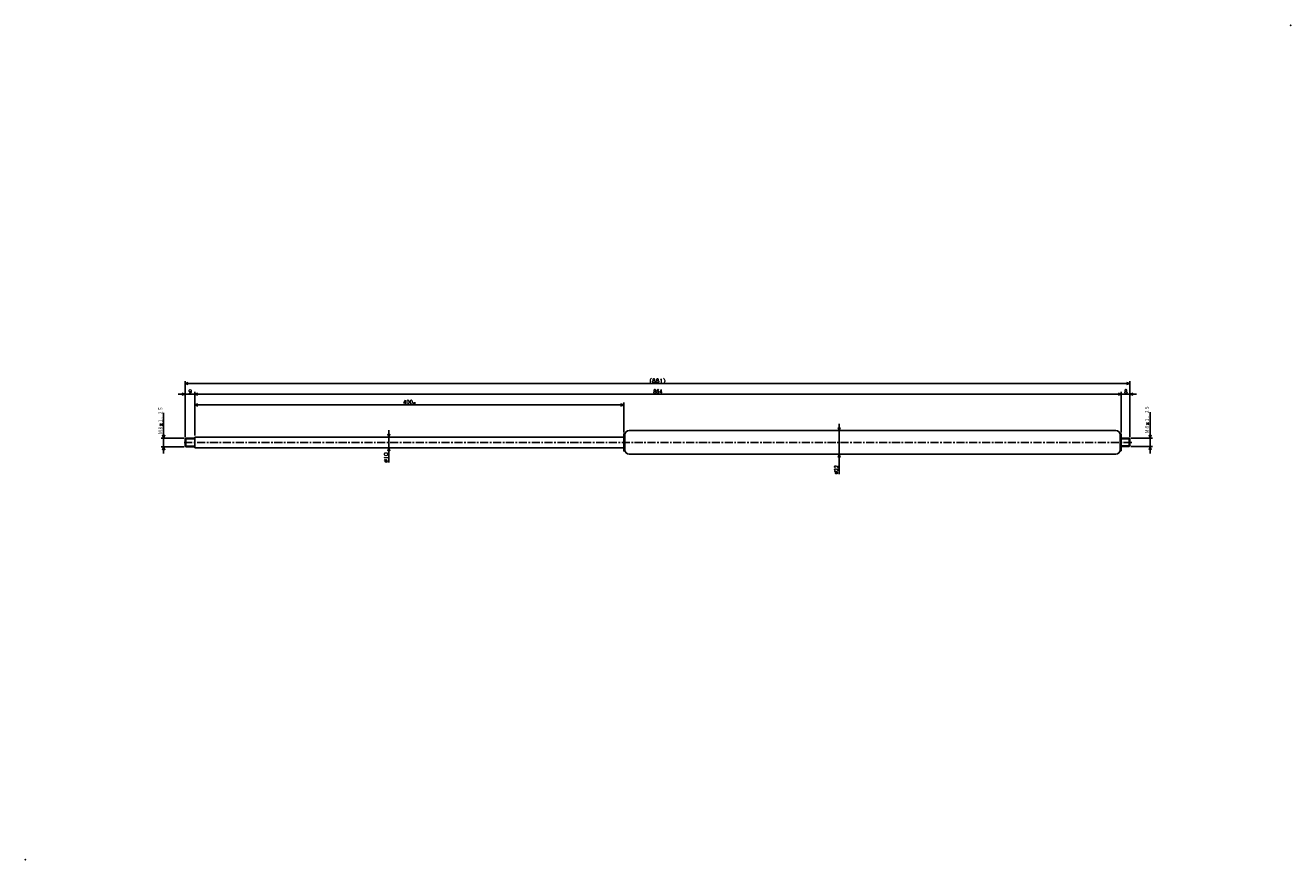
# Model space of a CAD drawing. Extents: x -789 to 391, y -174 to 604.
import ezdxf

# ---------------------------------------------------------------- set-up
doc = ezdxf.new("R2010")
doc.units = 0
doc.linetypes.add('CENTER', pattern=[12, 7.5, -1.5, 1.5, -1.5])
doc.layers.get('0').update_dxf_attribs({"linetype": 'CONTINUOUS'})
doc.styles.get("Standard").update_dxf_attribs({"font": 'txt', "bigfont": 'BIGFONT'})

msp = doc.modelspace()

# ---------------------------------------------------------------- linework, layer by layer
at = {"color": 7, "linetype": 'CONTINUOUS'}
for p, q in [((-640, 219.875), (-640, 272.28601)), ((241, 220.00609), (241, 272.28601)), ((-640, 260), (-646.35, 260)), ((-640, 260), (-643, 261)), ((-640, 260), (-643, 259)), ((-640, 270), (-637, 271)), ((-640, 270), (241, 270)), ((-640, 270), (-637, 269)), ((-640, 219.875), (-640, 262.28601)), ((-640, 260), (-631, 260)), ((-631, 221.5), (-631, 262.28601)), ((-631, 221.5), (-631, 262.28601)), ((-631, 260), (-628, 261)), ((-631, 260), (-628, 261)), ((-631, 260), (-628, 259)), ((-631, 260), (-624.65, 260)), ((233, 260), (-631, 260)), ((-631, 260), (-628, 259)), ((233, 260), (226.65, 260)), ((233, 260), (230, 261)), ((233, 260), (230, 261)), ((233, 260), (230, 259)), ((233, 260), (230, 259)), ((233, 224.33109), (233, 262.28601)), ((233, 224.33109), (233, 262.28601)), ((233, 260), (241, 260)), ((241, 270), (238, 271)), ((241, 270), (238, 269)), ((241, 220.00609), (241, 262.28601)), ((241, 260), (244, 261)), ((241, 260), (244, 259)), ((241, 260), (247.35, 260)), ((-631, 221.5), (-631, 252.286)), ((-631, 250), (-628, 251)), ((-631, 250), (-231, 250)), ((-631, 250), (-628, 249)), ((-231, 250), (-234, 251)), ((-231, 250), (-234, 249)), ((-231, 224.30223), (-231, 252.286)), ((-660, 219), (-660, 242.58977)), ((260, 219.13109), (260, 243.41647)), ((-660, 219), (-660, 225.35)), ((-450, 220), (-450, 226.35)), ((-226, 226.13109), (228, 226.13109)), ((-226, 226.13109), (-188.05292, 226.13109)), ((-30, 226.13109), (-31, 229.13109)), ((-30, 226.13109), (-30, 232.48109)), ((-30, 226.13109), (-29, 229.13109)), ((-30, 226.13109), (-30, 204.13109)), ((260, 219.13109), (260, 225.48109)), ((-640.875, 219), (-662.28601, 219)), ((-660, 219), (-661, 222)), ((-660, 219), (-659, 222)), ((-660, 219), (-660, 211)), ((-640, 218.37498), (-639.375, 219)), ((-640, 218.375), (-640, 211.625)), ((-640, 218.375), (-631, 218.375)), ((-639.375, 219), (-631, 219)), ((-639.375, 219), (-639.375, 211)), ((-631, 220), (-231, 220)), ((-631, 220), (-631, 210)), ((-450, 220), (-451, 223)), ((-450, 220), (-449, 223)), ((-450, 220), (-450, 210)), ((-231, 222.83109), (-231, 207.43108)), ((-230.70001, 223.13109), (-230.30002, 223.13109)), ((-230, 222.83109), (-230, 207.43108)), ((232, 222.83109), (232, 207.43108)), ((232.3, 223.13109), (232.7, 223.13109)), ((233, 222.83109), (233, 207.43108)), ((233, 219.13109), (240.375, 219.13109)), ((233, 218.50609), (241, 218.50609)), ((241, 218.50609), (240.375, 219.13109)), ((240.375, 219.13109), (240.375, 211.13109)), ((241, 218.50609), (241, 211.75609)), ((241.875, 219.13109), (262.28601, 219.13109)), ((260, 219.13109), (259, 222.13109)), ((260, 219.13109), (261, 222.13109)), ((260, 219.13109), (260, 211.13109)), ((-640.875, 211), (-662.28601, 211)), ((-660, 211), (-661, 208)), ((-660, 211), (-659, 208)), ((-660, 211), (-660, 204.65)), ((-640, 211.62502), (-639.375, 210.99998)), ((-640, 211.625), (-631, 211.625)), ((-639.375, 211), (-631, 211)), ((-631, 210), (-231, 210)), ((-450, 210), (-451, 207)), ((-450, 210), (-450, 196.27327)), ((-450, 210), (-449, 207)), ((-450, 210), (-450, 203.65)), ((-230.70001, 207.13109), (-230.30002, 207.13109)), ((-226, 204.13109), (228, 204.13109)), ((-226, 204.13109), (-193.36227, 204.13109)), ((-30, 204.13109), (-31, 201.13109)), ((-30, 204.13109), (-30, 185.53592)), ((-30, 204.13109), (-29, 201.13109)), ((-30, 204.13109), (-30, 197.78109)), ((232.3, 207.13109), (232.7, 207.13109)), ((233, 211.75609), (241, 211.75609)), ((233, 211.13109), (240.375, 211.13109)), ((241.00002, 211.7561), (240.37502, 211.1311)), ((241.875, 211.13109), (262.28601, 211.13109)), ((260, 211.13109), (259, 208.13109)), ((260, 211.13109), (261, 208.13109)), ((260, 211.13109), (260, 204.78109))]:
    msp.add_line(p, q, dxfattribs=at)
at = {"color": 7, "linetype": 'CENTER'}
msp.add_line((-640.78973, 215), (244.16963, 215), dxfattribs=at)
at = {"color": 7, "linetype": 'CONTINUOUS'}
for centre, radius, start, end in [((-226, 222.13109), 4, 90, 180), ((228, 222.13109), 4, 0, 90), ((-230.70001, 222.83109), 0.3, 90, 180), ((-230.30002, 222.83109), 0.3, 0, 90), ((232.3, 222.83109), 0.3, 90, 180), ((232.7, 222.83109), 0.3, 0, 90), ((-230.70001, 207.43108), 0.3, 180, 270), ((-230.30002, 207.43108), 0.3, 270, 360), ((-226, 208.13109), 4, 180, 270), ((228, 208.13109), 4, 270, 360), ((232.3, 207.43108), 0.3, 180, 270), ((232.7, 207.43108), 0.3, 270, 360)]:
    msp.add_arc(centre, radius, start, end, dxfattribs=at)
for p in [(391.00089, 604), (-788.99915, -174)]:
    msp.add_point(p, dxfattribs=at)

# ---------------------------------------------------------------- texts
for s, height, width, p in [('(881)', 3.5, 1.140958, (-207.043, 270.875)), ('864', 3.5, 0.930643, (-203.343, 260.875)), ('400', 3.5, 1.038857, (-436.943, 250.875)), ('st', 1.75, 0.940457, (-427.343, 250.875))]:
    msp.add_text(s, height=height, dxfattribs=dict(at, width=width)).set_placement(p)
for s, p in [('9', (-636.643, 260.875)), ('8', (235.857, 260.875))]:
    msp.add_text(s, height=3.5, dxfattribs=at).set_placement(p)
for s, width, p in [('Ｍ８×１．２５', 0.773806, (259.125, 223.53048)), ('Ｍ８×１．２５', 0.773806, (-660.875, 222.70376)), ('%%C10', 1.028808, (-450.875, 196.27327)), ('%%C22', 0.868745, (-30.875, 185.53592))]:
    msp.add_text(s, height=3.5, rotation=90.000003, dxfattribs=dict(at, width=width)).set_placement(p)

doc.saveas('drawing.dxf')
